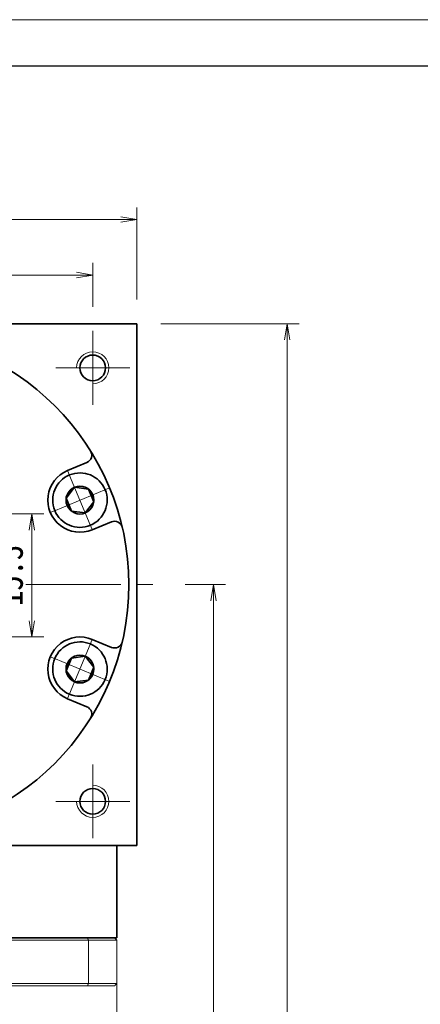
# Model space of a CAD drawing. Header units: millimetres. Extents: x -14 to 473, y -15 to 327.
# Tile 7 of 7: x 298 to 348, y 205 to 327. Entities that reach past the tile are written whole.
import ezdxf

# ---------------------------------------------------------------- set-up
doc = ezdxf.new("R2010")
doc.units = ezdxf.units.MM
doc.set_wipeout_variables(frame=1)
doc.linetypes.add('点画线', pattern=[18, 12, -2, 2, -2])
for name, color, linetype, lineweight in [('EB0_1', 7, 'Continuous', 35), ('中心线层', 1, '点画线', 18), ('图框_外框线', 7, 'Continuous', 18), ('尺寸线层', 3, 'Continuous', 18), ('粗实线层', 7, 'Continuous', 35)]:
    doc.layers.add(name, color=color, linetype=linetype, lineweight=lineweight)
doc.styles.add('宋体', font='SimSun.ttf', dxfattribs={"width": 0.8})
doc.dimstyles.new('A水平标注$0', dxfattribs={"dimtxt": 3.5, "dimasz": 2, "dimexe": 1.5, "dimexo": 3, "dimgap": 1.1, "dimtad": 1, "dimtoh": 1, "dimdec": 4, "dimdsep": 46, "dimtxsty": '宋体', "dimblk": 'OPEN', "dimcen": 3, "dimclrd": 3, "dimclre": 3, "dimclrt": 6, "dimadec": 0, "dimazin": 0, "dimtm": 1e-09, "dimtfac": 1, "dimtdec": 4, "dimtix": 1, "dimtmove": 0, "dimatfit": 3, "dimldrblk": 'OPEN', "dimfxl": 0, "dimlwd": 13, "dimlwe": 13, "dimarcsym": 0})

# ---------------------------------------------------------------- blocks, each defined once
blk = doc.blocks.new('_Open')
at = {"color": 0, "linetype": 'ByBlock', "lineweight": -2}
for p, q in [((-1, 0.167), (0, 0)), ((-1, -0.167), (0, 0)), ((0, 0), (-1, 0))]:
    blk.add_line(p, q, dxfattribs=at)
blk = doc.blocks.new('*D15')
at = {"layer": 'Defpoints', "color": 0, "transparency": 16777216}
for p in [(307.3, 295.61), (280.3, 292.32), (307.3, 288.64)]:
    blk.add_point(p, dxfattribs=at)
at = {"layer": '尺寸线层', "color": 3, "lineweight": 13, "transparency": 16777216}
for p, q in [((280.3, 295.32), (280.3, 297.11)), ((307.3, 291.64), (307.3, 297.11)), ((282.3, 295.61), (305.3, 295.61))]:
    blk.add_line(p, q, dxfattribs=at)
at = {"layer": '尺寸线层', "color": 3, "lineweight": 13, "transparency": 16777216, "xscale": 2, "yscale": 2, "zscale": 2, "rotation": 180}
blk.add_blockref('_Open', (280.3, 295.61), dxfattribs=at)
at = {"layer": '尺寸线层', "color": 3, "lineweight": 13, "transparency": 16777216, "xscale": 2, "yscale": 2, "zscale": 2}
blk.add_blockref('_Open', (307.3, 295.61), dxfattribs=at)
at = {"layer": '尺寸线层', "color": 6, "transparency": 16777216, "insert": (293.8, 298.46), "char_height": 3.5, "attachment_point": 5, "style": '宋体', "bg_fill": 3, "box_fill_scale": 1.1, "bg_fill_color": 256, "bg_fill_true_color": 13158600, "bg_fill_transparency": 0}
blk.add_mtext('27', dxfattribs=at)
blk = doc.blocks.new('*D19')
at = {"layer": 'Defpoints', "color": 0, "transparency": 16777216}
for p in [(312.8, 302.53), (247.8, 289.54), (312.8, 289.54)]:
    blk.add_point(p, dxfattribs=at)
at = {"layer": '尺寸线层', "color": 3, "lineweight": 13, "transparency": 16777216}
for p, q in [((247.8, 292.54), (247.8, 304.03)), ((312.8, 292.54), (312.8, 304.03)), ((249.8, 302.53), (310.8, 302.53))]:
    blk.add_line(p, q, dxfattribs=at)
at = {"layer": '尺寸线层', "color": 3, "lineweight": 13, "transparency": 16777216, "xscale": 2, "yscale": 2, "zscale": 2, "rotation": 180}
blk.add_blockref('_Open', (247.8, 302.53), dxfattribs=at)
at = {"layer": '尺寸线层', "color": 3, "lineweight": 13, "transparency": 16777216, "xscale": 2, "yscale": 2, "zscale": 2}
blk.add_blockref('_Open', (312.8, 302.53), dxfattribs=at)
at = {"layer": '尺寸线层', "color": 6, "transparency": 16777216, "insert": (280.3, 305.38), "char_height": 3.5, "attachment_point": 5, "style": '宋体', "bg_fill": 3, "box_fill_scale": 1.1, "bg_fill_color": 256, "bg_fill_true_color": 13158600, "bg_fill_transparency": 0}
blk.add_mtext('65', dxfattribs=at)
blk = doc.blocks.new('*D20')
at = {"layer": 'Defpoints', "color": 0, "transparency": 16777216}
for p in [(315.8, 257.04), (310.1, 99.04), (322.33, 99.04)]:
    blk.add_point(p, dxfattribs=at)
at = {"layer": '尺寸线层', "color": 3, "lineweight": 13, "transparency": 16777216}
for p, q in [((318.8, 257.04), (323.83, 257.04)), ((322.33, 255.04), (322.33, 101.04)), ((313.1, 99.04), (323.83, 99.04))]:
    blk.add_line(p, q, dxfattribs=at)
at = {"layer": '尺寸线层', "color": 3, "lineweight": 13, "transparency": 16777216, "xscale": 2, "yscale": 2, "zscale": 2}
for p, rotation in [((322.33, 257.04), 90), ((322.33, 99.04), 270)]:
    blk.add_blockref('_Open', p, dxfattribs=dict(at, rotation=rotation))
at = {"layer": '尺寸线层', "color": 6, "transparency": 16777216, "insert": (319.48, 178.04), "char_height": 3.5, "attachment_point": 5, "rotation": 90, "style": '宋体', "bg_fill": 3, "box_fill_scale": 1.1, "bg_fill_color": 256, "bg_fill_true_color": 13158600, "bg_fill_transparency": 0}
blk.add_mtext('158', dxfattribs=at)
blk = doc.blocks.new('*D21')
at = {"layer": 'Defpoints', "color": 0, "transparency": 16777216}
for p in [(312.8, 289.54), (310.1, 99.04), (331.5, 99.04)]:
    blk.add_point(p, dxfattribs=at)
at = {"layer": '尺寸线层', "color": 3, "lineweight": 13, "transparency": 16777216}
for p, q in [((315.8, 289.54), (333, 289.54)), ((331.5, 287.54), (331.5, 101.04)), ((313.1, 99.04), (333, 99.04))]:
    blk.add_line(p, q, dxfattribs=at)
at = {"layer": '尺寸线层', "color": 3, "lineweight": 13, "transparency": 16777216, "xscale": 2, "yscale": 2, "zscale": 2}
for p, rotation in [((331.5, 289.54), 90), ((331.5, 99.04), 270)]:
    blk.add_blockref('_Open', p, dxfattribs=dict(at, rotation=rotation))
at = {"layer": '尺寸线层', "color": 6, "transparency": 16777216, "insert": (328.65, 194.29), "char_height": 3.5, "attachment_point": 5, "rotation": 90, "style": '宋体', "bg_fill": 3, "box_fill_scale": 1.1, "bg_fill_color": 256, "bg_fill_true_color": 13158600, "bg_fill_transparency": 0}
blk.add_mtext('190.5', dxfattribs=at)
blk = doc.blocks.new('*X5')
at = {"layer": '中心线层', "linetype": '点画线', "lineweight": 18}
for p, q in [((0, -3.89), (0, 3.89)), ((-3.89, 0), (3.89, 0))]:
    blk.add_line(p, q, dxfattribs=at)
at = {"layer": '粗实线层'}
for p, q in [((-1.73, 0), (-0.87, 1.5)), ((-0.87, 1.5), (0.87, 1.5)), ((1.73, 0), (0.87, 1.5)), ((1.73, 0), (0.87, 1.5)), ((-1.73, 0), (-0.87, -1.5)), ((1.73, 0), (0.87, -1.5)), ((-0.87, -1.5), (0.87, -1.5))]:
    blk.add_line(p, q, dxfattribs=at)
blk.add_circle((0, 0), 1.73, dxfattribs=at)
for start, end in [(0, 180), (180, 360)]:
    blk.add_arc((0, 0), 3.39, start, end, dxfattribs=at)
blk = doc.blocks.new('*D22')
at = {"layer": 'Defpoints', "color": 0, "transparency": 16777216}
for p in [(277.8, 272.95), (277.8, 265.84), (282.8, 265.84)]:
    blk.add_point(p, dxfattribs=at)
at = {"layer": '尺寸线层', "color": 3, "lineweight": 13, "transparency": 16777216}
for p, q in [((277.8, 268.84), (277.8, 274.45)), ((282.8, 268.84), (282.8, 274.45)), ((275.8, 272.95), (273.8, 272.95)), ((282.8, 272.95), (277.8, 272.95)), ((284.8, 272.95), (286.8, 272.95))]:
    blk.add_line(p, q, dxfattribs=at)
at = {"layer": '尺寸线层', "color": 3, "lineweight": 13, "transparency": 16777216, "xscale": 2, "yscale": 2, "zscale": 2}
blk.add_blockref('_Open', (277.8, 272.95), dxfattribs=at)
at = {"layer": '尺寸线层', "color": 3, "lineweight": 13, "transparency": 16777216, "xscale": 2, "yscale": 2, "zscale": 2, "rotation": 180}
blk.add_blockref('_Open', (282.8, 272.95), dxfattribs=at)
at = {"layer": '尺寸线层', "color": 6, "transparency": 16777216, "insert": (280.3, 277.09), "char_height": 3.5, "attachment_point": 5, "style": '宋体', "bg_fill": 3, "box_fill_scale": 1.1, "bg_fill_color": 256, "bg_fill_true_color": 13158600, "bg_fill_transparency": 0}
blk.add_mtext('{\\A1;\\A1;5P9({\\H0.707107x;\\S-0.012^ -0.042;})}', dxfattribs=at)
blk = doc.blocks.new('*D23')
at = {"layer": 'Defpoints', "color": 0, "transparency": 16777216}
for p in [(282.8, 265.84), (280.3, 250.54), (299.73, 250.54)]:
    blk.add_point(p, dxfattribs=at)
at = {"layer": '尺寸线层', "color": 3, "lineweight": 13, "transparency": 16777216}
for p, q in [((285.8, 265.84), (301.23, 265.84)), ((299.73, 263.84), (299.73, 252.54)), ((283.3, 250.54), (301.23, 250.54))]:
    blk.add_line(p, q, dxfattribs=at)
at = {"layer": '尺寸线层', "color": 3, "lineweight": 13, "transparency": 16777216, "xscale": 2, "yscale": 2, "zscale": 2}
for p, rotation in [((299.73, 265.84), 90), ((299.73, 250.54), 270)]:
    blk.add_blockref('_Open', p, dxfattribs=dict(at, rotation=rotation))
at = {"layer": '尺寸线层', "color": 6, "transparency": 16777216, "insert": (296.88, 258.19), "char_height": 3.5, "attachment_point": 5, "rotation": 90, "style": '宋体', "bg_fill": 3, "box_fill_scale": 1.1, "bg_fill_color": 256, "bg_fill_true_color": 13158600, "bg_fill_transparency": 0}
blk.add_mtext('15.3', dxfattribs=at)

msp = doc.modelspace()

# ---------------------------------------------------------------- linework, layer by layer
at = {"color": 7, "linetype": 'Continuous', "lineweight": 15}
for p, q in [((253.84365, 212.74398), (306.75867, 212.74398)), ((306.64504, 213.04398), (253.95728, 213.04398)), ((306.75867, 212.74398), (306.75867, 207.34398)), ((306.75867, 207.34398), (280.30116, 207.34398)), ((284.53318, 207.04398), (306.64504, 207.04398))]:
    msp.add_line(p, q, dxfattribs=at)
for points in [[(306.75867, 212.74398), (306.64504, 213.04398)], [(306.64504, 207.04398), (306.75867, 207.34398)]]:
    msp.add_open_spline(points, degree=1, dxfattribs=at)
at = {"layer": '中心线层'}
for p, q in [((307.30116, 288.64398), (307.30116, 279.44398)), ((302.70116, 284.04398), (311.90116, 284.04398)), ((244.80116, 257.04398), (315.80116, 257.04398)), ((307.30116, 234.64398), (307.30116, 225.44398)), ((311.90116, 230.04398), (302.70116, 230.04398))]:
    msp.add_line(p, q, dxfattribs=at)
at = {"layer": '粗实线层'}
for p, q in [((247.80116, 289.54398), (312.80116, 289.54398)), ((312.80116, 224.54398), (312.80116, 289.54398)), ((304.17711, 271.26329), (306.56754, 272.25344)), ((304.17711, 242.82467), (306.56754, 241.83452)), ((247.80116, 224.54398), (312.80116, 224.54398))]:
    msp.add_line(p, q, dxfattribs=at)
for centre in [(307.30116, 284.04398), (307.30116, 230.04398)]:
    msp.add_circle(centre, 1.6, dxfattribs=at)
at = {"layer": '粗实线层', "lineweight": 18}
for centre, start, end in [((307.30116, 284.04398), 270, 180), ((307.30116, 230.04398), 180, 90)]:
    msp.add_arc(centre, 2, start, end, dxfattribs=at)
at = {"layer": '粗实线层'}
for centre, radius, start, end in [((306.18485, 273.17732), 1, 292.4999458, 31.9354625), ((305.70785, 267.56777), 4, 112.5, 292.5), ((305.70785, 246.52019), 4, 67.5, 247.5), ((306.18485, 240.91064), 1, 328.0645374, 67.5000542)]:
    msp.add_arc(centre, radius, start, end, dxfattribs=at)

# ---------------------------------------------------------------- next in the draw order: dimensions: what is measured, and where the dimension line sits
at = {"layer": '尺寸线层'}
dim = msp.add_linear_dim(base=(307.30116, 295.6082), p1=(280.30116, 292.31624), p2=(307.30116, 288.64398), dimstyle='A水平标注$0', override={"dimblk": 'Open', "dimtfill": 1, "dimtfillclr": 256}, dxfattribs=at)
dim.commit()
dim.dimension.update_dxf_attribs({"geometry": '*D15', "text_midpoint": (293.80116, 298.4582)})

# ---------------------------------------------------------------- next in the draw order: linework, layer by layer
at = {"layer": '粗实线层'}
msp.add_circle((280.30116, 257.04398), 31.5, dxfattribs=at)

# ---------------------------------------------------------------- next in the draw order: dimensions: what is measured, and where the dimension line sits
at = {"layer": '尺寸线层'}
dim = msp.add_linear_dim(base=(312.80116, 302.52609), p1=(247.80116, 289.54398), p2=(312.80116, 289.54398), dimstyle='A水平标注$0', override={"dimblk": 'Open', "dimtfill": 1, "dimtfillclr": 256}, dxfattribs=at)
dim.commit()
dim.dimension.update_dxf_attribs({"geometry": '*D19', "text_midpoint": (280.30116, 305.37609)})

# ---------------------------------------------------------------- next in the draw order: dimensions: what is measured, and where the dimension line sits
dim = msp.add_linear_dim(base=(322.33403, 99.04398), p1=(315.80116, 257.04398), p2=(310.10116, 99.04398), angle=270, dimstyle='A水平标注$0', dxfattribs=at)
dim.commit()
dim.dimension.update_dxf_attribs({"geometry": '*D20', "text_midpoint": (319.48403, 178.04398)})

# ---------------------------------------------------------------- next in the draw order: dimensions: what is measured, and where the dimension line sits
dim = msp.add_linear_dim(base=(331.49894, 99.04398), p1=(312.80116, 289.54398), p2=(310.10116, 99.04398), angle=270, dimstyle='A水平标注$0', dxfattribs=at)
dim.commit()
dim.dimension.update_dxf_attribs({"geometry": '*D21', "text_midpoint": (328.64894, 194.29398)})

# ---------------------------------------------------------------- next in the draw order: linework, layer by layer
at = {"color": 7, "linetype": 'Continuous', "lineweight": 15}
for p, q in [((310.00116, 213.04398), (306.64504, 213.04398)), ((306.75867, 212.74398), (310.30116, 212.74398)), ((310.30116, 207.34398), (310.30116, 212.74398)), ((310.30116, 207.34398), (306.75867, 207.34398)), ((306.64504, 207.04398), (310.00116, 207.04398))]:
    msp.add_line(p, q, dxfattribs=at)
for points in [[(310.00116, 213.04398), (310.30116, 212.74398)], [(310.00116, 207.04398), (310.30116, 207.34398)], [(310.30116, 207.34398), (310.30116, 188.49398)]]:
    msp.add_open_spline(points, degree=1, dxfattribs=at)
at = {"layer": 'EB0_1'}
msp.add_line((310.30116, 213.04398), (250.30116, 213.04398), dxfattribs=at)
at = {"layer": '粗实线层'}
for p, q in [((307.23858, 263.87226), (309.629, 264.8624)), ((307.23858, 250.2157), (309.629, 249.22556)), ((310.30116, 213.04398), (310.30116, 224.54398))]:
    msp.add_line(p, q, dxfattribs=at)
for centre, start, end in [((310.01169, 263.93852), 13.0645374, 112.5000542), ((310.01169, 250.14944), 247.4999458, 346.9354625)]:
    msp.add_arc(centre, 1, start, end, dxfattribs=at)

# ---------------------------------------------------------------- next in the draw order: wipeouts: each hides what was drawn before it
for points in [[(307.00514, 264.43582), (307.02457, 264.44394), (307.04394, 264.45218), (307.06326, 264.46053), (307.08253, 264.46901), (307.10175, 264.47761), (307.12091, 264.48632), (307.14002, 264.49516), (307.15907, 264.50411), (307.17807, 264.51318), (307.19701, 264.52237), (307.21589, 264.53168), (307.23472, 264.5411), (307.25348, 264.55064), (307.27219, 264.56029), (307.29084, 264.57007), (307.30942, 264.57996), (307.32794, 264.58996), (307.3464, 264.60008), (307.3648, 264.61031), (307.38314, 264.62066), (307.4014, 264.63112), (307.41961, 264.64169), (307.43775, 264.65237), (307.45582, 264.66317), (307.47382, 264.67408), (307.49175, 264.68511), (307.50962, 264.69624), (307.52742, 264.70748), (307.54515, 264.71884), (307.5628, 264.7303), (307.5628, 264.7303), (307.69173, 264.8189), (307.81643, 264.91335), (307.93665, 265.01345), (308.05211, 265.11899), (308.16259, 265.22975), (308.26784, 265.34549), (308.36763, 265.46595), (308.46176, 265.5909), (308.55003, 265.72005), (308.63225, 265.85314), (308.70824, 265.98988), (308.77784, 266.12998), (308.8409, 266.27314), (308.89729, 266.41905), (308.94689, 266.56742), (308.98959, 266.71791), (309.0253, 266.87021), (309.05395, 267.024), (309.07548, 267.17895), (309.08983, 267.33472), (309.09698, 267.491), (309.09691, 267.64743), (309.08963, 267.80369), (309.07514, 267.95946), (309.05349, 268.11439), (309.02471, 268.26815), (308.98887, 268.42042), (308.94604, 268.57088), (308.89631, 268.7192), (308.8398, 268.86507), (308.8398, 268.86507), (308.77662, 269.00818), (308.7069, 269.14822), (308.63079, 269.28489), (308.54846, 269.41791), (308.46009, 269.54699), (308.36585, 269.67185), (308.26595, 269.79223), (308.1606, 269.90788), (308.05003, 270.01854), (307.93448, 270.12399), (307.81418, 270.22399), (307.6894, 270.31833), (307.56039, 270.40682), (307.42745, 270.48926), (307.29084, 270.56548), (307.15086, 270.63532), (307.0078, 270.69862), (306.86198, 270.75526), (306.7137, 270.80511), (306.56328, 270.84807), (306.41104, 270.88404), (306.2573, 270.91295), (306.10239, 270.93474), (305.94664, 270.94935), (305.79038, 270.95677), (305.63394, 270.95697), (305.47767, 270.94995), (305.32188, 270.93573), (305.16692, 270.91434), (305.0131, 270.88582), (305.0131, 270.88582), (304.99251, 270.88144), (304.97195, 270.87694), (304.95141, 270.8723), (304.93091, 270.86754), (304.91043, 270.86265), (304.88998, 270.85764), (304.86957, 270.8525), (304.84919, 270.84723), (304.82884, 270.84183), (304.80853, 270.83631), (304.78825, 270.83066), (304.768, 270.82489), (304.74779, 270.81899), (304.72762, 270.81296), (304.70749, 270.80682), (304.6874, 270.80054), (304.66734, 270.79414), (304.64732, 270.78762), (304.62735, 270.78097), (304.60742, 270.7742), (304.58753, 270.7673), (304.56768, 270.76028), (304.54788, 270.75314), (304.52812, 270.74588), (304.50841, 270.73849), (304.48874, 270.73098), (304.46912, 270.72335), (304.44955, 270.7156), (304.43003, 270.70772), (304.41055, 270.69973), (304.41055, 270.69973), (304.24842, 270.62754), (304.09028, 270.54696), (303.93658, 270.45822), (303.78773, 270.36156), (303.64415, 270.25724), (303.50622, 270.14555), (303.37433, 270.02679), (303.24883, 269.9013), (303.13007, 269.7694), (303.01838, 269.63148), (302.91406, 269.48789), (302.8174, 269.33904), (302.72866, 269.18534), (302.64808, 269.02721), (302.5759, 268.86507), (302.51229, 268.69938), (302.45745, 268.53059), (302.41151, 268.35915), (302.37461, 268.18555), (302.34685, 268.01026), (302.3283, 267.83375), (302.31901, 267.65651), (302.31901, 267.47903), (302.3283, 267.3018), (302.34685, 267.12529), (302.37461, 266.95), (302.41151, 266.77639), (302.45745, 266.60496), (302.51229, 266.43617), (302.5759, 266.27048), (302.5759, 266.27048), (302.64808, 266.10834), (302.72866, 265.95021), (302.8174, 265.7965), (302.91406, 265.64766), (303.01838, 265.50407), (303.13007, 265.36615), (303.24883, 265.23425), (303.37433, 265.10876), (303.50622, 264.99), (303.64415, 264.87831), (303.78773, 264.77399), (303.93658, 264.67732), (304.09028, 264.58858), (304.24842, 264.50801), (304.41055, 264.43582), (304.57624, 264.37222), (304.74504, 264.31738), (304.91647, 264.27144), (305.09007, 264.23454), (305.26536, 264.20678), (305.44187, 264.18822), (305.61911, 264.17894), (305.79659, 264.17894), (305.97382, 264.18822), (306.15033, 264.20678), (306.32563, 264.23454), (306.49923, 264.27144), (306.67066, 264.31738), (306.83945, 264.37222)], [(304.41055, 243.38823), (304.43003, 243.38024), (304.44955, 243.37236), (304.46912, 243.36461), (304.48874, 243.35698), (304.50841, 243.34947), (304.52812, 243.34208), (304.54788, 243.33482), (304.56768, 243.32768), (304.58753, 243.32066), (304.60742, 243.31376), (304.62735, 243.30699), (304.64732, 243.30034), (304.66734, 243.29382), (304.6874, 243.28742), (304.70749, 243.28115), (304.72762, 243.275), (304.74779, 243.26897), (304.768, 243.26307), (304.78825, 243.2573), (304.80853, 243.25165), (304.82884, 243.24613), (304.84919, 243.24073), (304.86957, 243.23546), (304.88998, 243.23032), (304.91043, 243.22531), (304.93091, 243.22042), (304.95141, 243.21566), (304.97195, 243.21102), (304.99251, 243.20652), (305.0131, 243.20214), (305.0131, 243.20214), (305.16692, 243.17362), (305.32188, 243.15223), (305.47767, 243.13801), (305.63394, 243.13099), (305.79038, 243.13119), (305.94664, 243.13861), (306.10239, 243.15322), (306.2573, 243.17501), (306.41104, 243.20392), (306.56328, 243.23989), (306.7137, 243.28285), (306.86198, 243.3327), (307.0078, 243.38934), (307.15086, 243.45264), (307.29084, 243.52248), (307.42745, 243.5987), (307.56039, 243.68114), (307.6894, 243.76963), (307.81418, 243.86397), (307.93448, 243.96397), (308.05003, 244.06942), (308.1606, 244.18008), (308.26595, 244.29573), (308.36585, 244.41611), (308.46009, 244.54097), (308.54846, 244.67005), (308.63079, 244.80307), (308.7069, 244.93974), (308.77662, 245.07978), (308.8398, 245.22289), (308.8398, 245.22289), (308.89631, 245.36876), (308.94604, 245.51708), (308.98887, 245.66754), (309.02471, 245.81981), (309.05349, 245.97357), (309.07514, 246.1285), (309.08963, 246.28427), (309.09691, 246.44053), (309.09698, 246.59697), (309.08983, 246.75324), (309.07548, 246.90901), (309.05395, 247.06396), (309.0253, 247.21775), (308.98959, 247.37005), (308.94689, 247.52054), (308.89729, 247.66891), (308.8409, 247.81482), (308.77784, 247.95799), (308.70824, 248.09808), (308.63225, 248.23482), (308.55003, 248.36791), (308.46176, 248.49706), (308.36763, 248.62201), (308.26784, 248.74247), (308.16259, 248.85821), (308.05211, 248.96897), (307.93665, 249.07451), (307.81643, 249.17461), (307.69173, 249.26906), (307.5628, 249.35766), (307.5628, 249.35766), (307.54515, 249.36912), (307.52742, 249.38048), (307.50962, 249.39172), (307.49175, 249.40285), (307.47382, 249.41388), (307.45582, 249.42479), (307.43775, 249.43559), (307.41961, 249.44627), (307.4014, 249.45685), (307.38314, 249.46731), (307.3648, 249.47765), (307.3464, 249.48788), (307.32794, 249.498), (307.30942, 249.50801), (307.29084, 249.51789), (307.27219, 249.52767), (307.25348, 249.53732), (307.23472, 249.54686), (307.21589, 249.55629), (307.19701, 249.56559), (307.17807, 249.57478), (307.15907, 249.58385), (307.14002, 249.5928), (307.12091, 249.60164), (307.10175, 249.61035), (307.08253, 249.61895), (307.06326, 249.62743), (307.04394, 249.63578), (307.02457, 249.64402), (307.00514, 249.65214), (307.00514, 249.65214), (306.83945, 249.71574), (306.67066, 249.77058), (306.49923, 249.81652), (306.32563, 249.85342), (306.15033, 249.88118), (305.97382, 249.89974), (305.79659, 249.90902), (305.61911, 249.90902), (305.44187, 249.89974), (305.26536, 249.88118), (305.09007, 249.85342), (304.91647, 249.81652), (304.74504, 249.77058), (304.57624, 249.71574), (304.41055, 249.65214), (304.24842, 249.57995), (304.09028, 249.49938), (303.93658, 249.41064), (303.78773, 249.31397), (303.64415, 249.20965), (303.50622, 249.09796), (303.37433, 248.9792), (303.24883, 248.85371), (303.13007, 248.72181), (303.01838, 248.58389), (302.91406, 248.4403), (302.8174, 248.29146), (302.72866, 248.13775), (302.64808, 247.97962), (302.5759, 247.81748), (302.5759, 247.81748), (302.51229, 247.65179), (302.45745, 247.483), (302.41151, 247.31157), (302.37461, 247.13796), (302.34685, 246.96267), (302.3283, 246.78616), (302.31901, 246.60893), (302.31901, 246.43145), (302.3283, 246.25421), (302.34685, 246.0777), (302.37461, 245.90241), (302.41151, 245.72881), (302.45745, 245.55737), (302.51229, 245.38858), (302.5759, 245.22289), (302.64808, 245.06075), (302.72866, 244.90262), (302.8174, 244.74892), (302.91406, 244.60007), (303.01838, 244.45648), (303.13007, 244.31856), (303.24883, 244.18666), (303.37433, 244.06117), (303.50622, 243.94241), (303.64415, 243.83072), (303.78773, 243.7264), (303.93658, 243.62974), (304.09028, 243.541), (304.24842, 243.46042)]]:
    msp.add_wipeout(points).dxf.layer = '粗实线层'

# ---------------------------------------------------------------- next in the draw order: block references
for p, rotation in [((305.70785, 267.56777), 292.5000000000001), ((305.70785, 246.52019), 247.5000000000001)]:
    msp.add_blockref('*X5', p, dxfattribs=dict(at, rotation=rotation))

# ---------------------------------------------------------------- next in the draw order: dimensions: what is measured, and where the dimension line sits
at = {"layer": '尺寸线层'}
dim = msp.add_linear_dim(base=(277.80116, 272.94538), p1=(282.80116, 265.84398), p2=(277.80116, 265.84398), text='{\\A1;\\A1;5P9({\\H0.707107x;\\S-0.012^ -0.042;})}', dimstyle='A水平标注$0', override={"dimblk": 'Open', "dimtp": -0.012, "dimtm": 0.042, "dimtdec": 3, "dimtfill": 1, "dimtfillclr": 256, "dimtzin": 8}, dxfattribs=at)
dim.commit()
dim.dimension.update_dxf_attribs({"geometry": '*D22', "text_midpoint": (280.30116, 277.09251)})

# ---------------------------------------------------------------- next in the draw order: dimensions: what is measured, and where the dimension line sits
dim = msp.add_linear_dim(base=(299.72952, 250.54398), p1=(282.80116, 265.84398), p2=(280.30116, 250.54398), angle=270, dimstyle='A水平标注$0', override={"dimblk": 'Open', "dimtfill": 1, "dimtfillclr": 256}, dxfattribs=at)
dim.commit()
dim.dimension.update_dxf_attribs({"geometry": '*D23', "text_midpoint": (296.87952, 258.19398)})

# ---------------------------------------------------------------- next in the draw order: linework, layer by layer
at = {"layer": '图框_外框线', "color": 3}
msp.add_lwpolyline([(-11.76973, -15.35789), (472.96142, -15.35789), (472.96142, 327.41628), (-11.76973, 327.41628)], close=True, dxfattribs=at)
at = {"layer": '图框_外框线', "color": 3, "lineweight": 25}
msp.add_lwpolyline([(17.08331, -9.58729), (467.19081, -9.58729), (467.19081, 321.64567), (17.08331, 321.64567)], close=True, dxfattribs=at)

doc.saveas('drawing.dxf')
